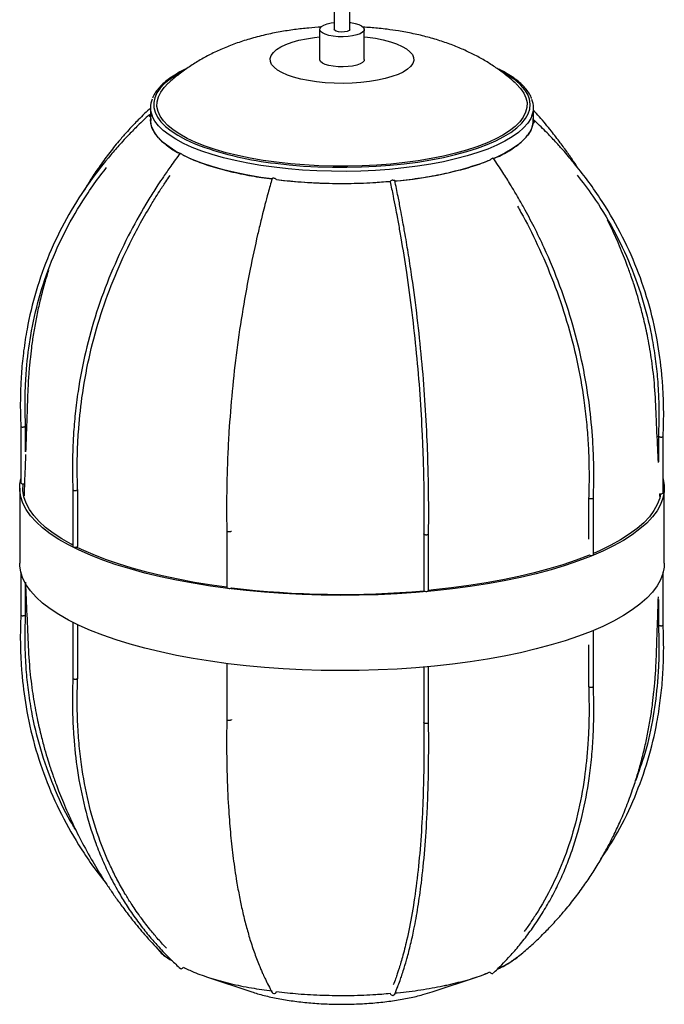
# Paper-space layout '_Dimétrica' of a CAD drawing. Header units: millimetres. Extents: x -730 to -191, y -241 to 1459.
# Tile 3 of 5: x -393 to -191, y -21 to 288. Entities that reach past the tile are written whole.
import ezdxf

# ---------------------------------------------------------------- set-up
doc = ezdxf.new("R2010")
doc.units = ezdxf.units.MM

psp = doc.layouts.new('_Dimétrica')

# ---------------------------------------------------------------- linework, layer by layer
at = {"color": 7, "linetype": 'Continuous', "lineweight": 25}
for p, q in [((-294.14, 329.86), (-294.14, 284.9)), ((-289.14, 284.9), (-289.14, 329.86)), ((-298.64, 284.9), (-298.64, 275.47)), ((-284.64, 275.47), (-284.64, 284.9)), ((-351.64, 260.39), (-351.64, 256.62)), ((-231.64, 256.62), (-231.64, 260.39)), ((-392.27, 160.47), (-392.27, 142.7)), ((-390.77, 152.44), (-390.77, 160.5)), ((-192.5, 157.36), (-192.5, 149.3)), ((-191, 139.55), (-191, 157.32)), ((-392.64, 141.12), (-392.64, 117.55)), ((-375.97, 140.6), (-375.97, 122.83)), ((-374.47, 122.83), (-374.47, 140.63)), ((-192.02, 138.43), (-192.06, 139.33)), ((-191, 139.54), (-191, 139.55)), ((-190.64, 117.55), (-190.64, 141.12)), ((-214.35, 138.08), (-214.35, 125.06)), ((-212.85, 120.28), (-212.85, 138.06)), ((-327.74, 127.73), (-327.74, 109.94)), ((-266.01, 126.76), (-266.01, 108.97)), ((-264.51, 108.97), (-264.51, 126.76)), ((-392.27, 114.71), (-392.27, 101.35)), ((-191, 98.21), (-191, 114.71)), ((-390.77, 101.32), (-390.77, 111.12)), ((-192.5, 106.24), (-192.5, 98.18)), ((-375.97, 99.03), (-375.97, 81.48)), ((-374.47, 81.45), (-374.47, 98.29)), ((-212.85, 78.93), (-212.85, 96.49)), ((-214.35, 91.94), (-214.35, 78.91)), ((-327.74, 86.11), (-327.74, 68.59)), ((-266.01, 84.99), (-266.01, 67.61)), ((-264.51, 67.62), (-264.51, 85.12)), ((-334.06, -12.08), (-319.92, -16.8)), ((-263.35, -16.8), (-249.21, -12.08))]:
    psp.add_line(p, q, dxfattribs=at)
at = {"color": 7, "linetype": 'Continuous', "lineweight": 25, "flags": 128}
for points in [[(-287.01, 283.15), (-288.3, 282.85), (-289.75, 282.66), (-291.3, 282.57), (-292.86, 282.61), (-294.36, 282.75), (-295.73, 283.01), (-296.89, 283.36), (-297.79, 283.79), (-298.38, 284.27), (-298.63, 284.79), (-298.53, 285.31), (-298.08, 285.81), (-297.31, 286.27), (-296.26, 286.65), (-294.98, 286.95), (-294.14, 287.08)], [(-289.14, 287.08), (-288.91, 287.05), (-287.54, 286.8), (-286.38, 286.44), (-285.48, 286.02), (-284.9, 285.53), (-284.64, 285.02), (-284.74, 284.49), (-285.19, 283.99), (-285.96, 283.54), (-287.01, 283.15)], [(-289.98, 284.28), (-290.83, 284.11), (-291.79, 284.07), (-292.74, 284.15), (-293.51, 284.35), (-294, 284.63), (-294.14, 284.9)], [(-289.14, 284.9), (-289.14, 284.85), (-289.39, 284.54), (-289.98, 284.28)], [(-287.01, 273.72), (-288.3, 273.42), (-289.75, 273.23), (-291.3, 273.14), (-292.86, 273.18), (-294.36, 273.33), (-295.73, 273.58), (-296.89, 273.93), (-297.79, 274.36), (-298.38, 274.85), (-298.63, 275.36), (-298.64, 275.47)], [(-284.64, 275.47), (-284.74, 275.07), (-285.19, 274.57), (-285.96, 274.11), (-287.01, 273.72)], [(-237.2, 268.01), (-237.06, 267.88), (-235.69, 266.43), (-234.66, 264.95), (-233.99, 263.45), (-233.66, 261.94), (-233.7, 260.42), (-234.09, 258.91), (-234.84, 257.41), (-235.94, 255.94), (-237.38, 254.5), (-239.16, 253.1), (-241.26, 251.75), (-243.67, 250.46), (-246.37, 249.24), (-249.36, 248.1), (-252.6, 247.03), (-256.09, 246.06), (-259.8, 245.17), (-263.7, 244.39), (-267.77, 243.71), (-271.99, 243.14), (-276.34, 242.68), (-280.77, 242.34), (-285.28, 242.12), (-289.82, 242.01), (-294.37, 242.02), (-298.91, 242.15), (-303.4, 242.4), (-307.82, 242.77), (-312.14, 243.25), (-316.34, 243.84), (-320.38, 244.54), (-324.24, 245.34), (-327.9, 246.25), (-331.34, 247.24), (-334.54, 248.32), (-337.47, 249.48), (-340.12, 250.72), (-342.46, 252.02), (-344.5, 253.38), (-346.21, 254.79), (-347.58, 256.23), (-348.61, 257.71), (-349.29, 259.21), (-349.61, 260.73), (-349.57, 262.24), (-349.18, 263.76), (-348.43, 265.25), (-347.33, 266.73), (-346.08, 268)], [(-351.64, 257.91), (-351.74, 257.99), (-351.92, 258.1), (-352.04, 258.13), (-352.1, 258.07)], [(-342.19, 245.85), (-343.71, 246.68), (-345.84, 248.04), (-347.65, 249.45), (-349.13, 250.9), (-350.28, 252.38), (-351.08, 253.89), (-351.53, 255.42), (-351.64, 256.62)], [(-231.64, 256.62), (-231.64, 256.29), (-231.9, 254.76), (-232.5, 253.24), (-233.45, 251.74), (-234.74, 250.27), (-236.36, 248.84), (-238.31, 247.45), (-240.58, 246.11), (-243.14, 244.84), (-244.35, 244.31)], [(-231.17, 256.17), (-231.2, 256.23), (-231.3, 256.2), (-231.47, 256.09), (-231.67, 255.92), (-231.67, 255.92)], [(-312.5, 242.94), (-308.16, 242.45), (-303.72, 242.08), (-299.21, 241.83), (-294.65, 241.69), (-290.07, 241.67), (-285.51, 241.77), (-280.98, 241.99), (-276.51, 242.32), (-272.14, 242.77), (-267.88, 243.33), (-263.77, 244), (-259.82, 244.77), (-256.07, 245.64), (-252.53, 246.61), (-249.22, 247.66), (-248.39, 247.96)], [(-342.39, 246.09), (-342.35, 246.09), (-342.23, 246.04)], [(-313.64, 238.01), (-317.08, 238.51), (-321.17, 239.21), (-325.08, 240.01), (-328.79, 240.92), (-332.29, 241.91), (-335.55, 242.99), (-338.55, 244.15), (-341.28, 245.38), (-341.38, 245.44)], [(-244.4, 244.5), (-244.25, 244.55), (-244.19, 244.53)], [(-275.67, 237.66), (-275.4, 237.66), (-275.2, 237.61), (-275.09, 237.51), (-275.08, 237.49)], [(-191, 143.97), (-190.99, 143.92), (-190.66, 141.93), (-190.7, 139.93), (-191.09, 137.94), (-191.83, 135.96), (-192.92, 134), (-194.36, 132.06), (-196.14, 130.16), (-198.26, 128.29), (-200.7, 126.47), (-203.47, 124.7), (-206.54, 122.99), (-209.91, 121.34), (-213.57, 119.76), (-217.51, 118.26), (-221.7, 116.83), (-226.14, 115.5), (-230.81, 114.25), (-235.69, 113.09), (-240.77, 112.04), (-246.03, 111.09), (-251.45, 110.24), (-257.01, 109.5), (-262.69, 108.87), (-268.47, 108.36), (-274.34, 107.96), (-280.26, 107.67), (-286.23, 107.51), (-292.21, 107.46), (-298.2, 107.53), (-304.15, 107.72), (-310.07, 108.02), (-315.92, 108.45), (-321.69, 108.98), (-327.34, 109.63), (-332.88, 110.39), (-338.27, 111.26), (-343.49, 112.23), (-348.54, 113.31), (-353.38, 114.48), (-358.01, 115.75), (-362.4, 117.1), (-366.55, 118.54), (-370.43, 120.06), (-374.03, 121.65), (-377.35, 123.32), (-380.36, 125.04), (-383.07, 126.82), (-385.45, 128.65), (-387.5, 130.52), (-389.21, 132.44), (-390.59, 134.38), (-391.61, 136.34), (-392.29, 138.33), (-392.61, 140.32), (-392.57, 142.31), (-392.27, 143.97)], [(-392.27, 142.7), (-392.23, 142.61), (-392.08, 142.53), (-391.84, 142.47), (-391.56, 142.45), (-391.27, 142.46), (-391.13, 142.48)], [(-375.97, 123.21), (-376.5, 123.49), (-379.48, 125.2), (-382.16, 126.96), (-384.52, 128.77), (-386.55, 130.63), (-388.25, 132.52), (-389.61, 134.45), (-390.62, 136.39), (-391.29, 138.35), (-391.61, 140.33), (-391.57, 142.3), (-391.56, 142.45)], [(-191.79, 139.3), (-192.08, 137.97), (-192.82, 136.01), (-193.9, 134.07), (-195.32, 132.15), (-197.09, 130.27), (-199.18, 128.42), (-201.6, 126.62), (-204.34, 124.86), (-207.38, 123.17), (-210.72, 121.54), (-212.85, 120.6)], [(-375.97, 122.83), (-375.96, 122.78), (-375.85, 122.69)], [(-375.85, 122.69), (-375.64, 122.62), (-375.37, 122.58), (-375.08, 122.58), (-374.81, 122.62), (-374.6, 122.69), (-374.49, 122.78), (-374.47, 122.83)], [(-327.74, 110.04), (-332.47, 110.7), (-337.81, 111.56), (-342.98, 112.52), (-347.97, 113.58), (-352.77, 114.75), (-357.35, 116), (-361.7, 117.34), (-365.8, 118.77), (-369.65, 120.27), (-373.22, 121.85), (-374.81, 122.62)], [(-190.64, 117.55), (-190.7, 116.36), (-191.09, 114.37), (-191.83, 112.39), (-192.92, 110.43), (-194.36, 108.49), (-196.14, 106.59), (-198.26, 104.72), (-200.7, 102.9), (-203.47, 101.13), (-206.54, 99.42), (-209.91, 97.77), (-213.57, 96.19), (-217.51, 94.69), (-221.7, 93.26), (-226.14, 91.93), (-230.81, 90.68), (-235.69, 89.52), (-240.77, 88.47), (-246.03, 87.52), (-251.45, 86.67), (-257.01, 85.93), (-262.69, 85.3), (-268.47, 84.78), (-274.34, 84.38), (-280.26, 84.1), (-286.23, 83.94), (-292.21, 83.89), (-298.2, 83.96), (-304.15, 84.15), (-310.07, 84.45), (-315.92, 84.88), (-321.69, 85.41), (-327.34, 86.06), (-332.88, 86.82), (-338.27, 87.69), (-343.49, 88.66), (-348.54, 89.74), (-353.38, 90.91), (-358.01, 92.18), (-362.4, 93.53), (-366.55, 94.97), (-370.43, 96.49), (-374.03, 98.08), (-377.35, 99.75), (-380.36, 101.47), (-383.07, 103.25), (-385.45, 105.08), (-387.5, 106.95), (-389.21, 108.87), (-390.59, 110.81), (-391.61, 112.77), (-392.29, 114.76), (-392.61, 116.75), (-392.64, 117.55)], [(-214.07, 120.09), (-214.34, 119.97), (-218.24, 118.48), (-222.39, 117.08), (-226.79, 115.75), (-231.41, 114.51), (-236.25, 113.37), (-241.28, 112.33), (-246.48, 111.38), (-251.85, 110.54), (-257.35, 109.81), (-262.98, 109.19), (-264.51, 109.04)], [(-213.01, 120.12), (-212.88, 120.21), (-212.85, 120.28)], [(-327.74, 109.94), (-327.74, 109.94), (-327.67, 109.84), (-327.5, 109.76), (-327.26, 109.71)], [(-266.01, 108.97), (-265.98, 108.91), (-265.85, 108.82), (-265.63, 108.75), (-265.35, 108.72), (-265.06, 108.73)], [(-265.06, 108.73), (-264.8, 108.77), (-264.61, 108.85), (-264.51, 108.94), (-264.51, 108.97)], [(-342.23, -9.52), (-342.04, -9.55), (-341.81, -9.49), (-341.58, -9.34), (-341.38, -9.13), (-341.37, -9.13)]]:
    psp.add_lwpolyline(points, dxfattribs=at)
at = {"color": 8, "linetype": 'Continuous', "lineweight": 25, "flags": 128}
for points in [[(-284.64, 282.61), (-283.68, 282.49), (-281.1, 282.11), (-278.69, 281.61), (-276.48, 281.02), (-274.52, 280.35), (-272.82, 279.59), (-271.42, 278.78), (-270.34, 277.9), (-269.59, 277), (-269.19, 276.06), (-269.15, 275.12), (-269.46, 274.18), (-270.12, 273.27), (-271.12, 272.39), (-272.44, 271.55), (-274.07, 270.78), (-275.97, 270.09), (-278.12, 269.47), (-280.48, 268.96), (-283.02, 268.54), (-285.7, 268.24), (-288.47, 268.05), (-291.28, 267.97), (-294.11, 268.02), (-296.89, 268.18), (-299.6, 268.46), (-302.17, 268.84), (-304.58, 269.34), (-306.79, 269.92), (-308.76, 270.6), (-310.45, 271.36), (-311.85, 272.17), (-312.93, 273.04), (-313.68, 273.95), (-314.08, 274.89), (-314.12, 275.83), (-313.81, 276.77), (-313.15, 277.68), (-312.15, 278.56), (-310.83, 279.4), (-309.2, 280.17), (-307.3, 280.86), (-305.15, 281.48), (-302.79, 281.99), (-300.25, 282.41), (-298.64, 282.61)], [(-341.34, 271.93), (-343.49, 270.71), (-345.52, 269.34), (-347.22, 267.93), (-348.59, 266.47), (-349.61, 264.99), (-350.28, 263.48), (-350.61, 261.96), (-350.57, 260.43), (-350.19, 258.91), (-349.45, 257.41), (-348.36, 255.92), (-346.93, 254.48), (-345.17, 253.07), (-343.09, 251.71), (-340.7, 250.41), (-338.01, 249.17), (-336.07, 248.39)], [(-248.39, 247.96), (-246.17, 248.8), (-243.39, 250.01), (-240.91, 251.29), (-238.73, 252.63), (-236.86, 254.02), (-235.33, 255.46), (-234.13, 256.93), (-233.28, 258.43), (-232.78, 259.95), (-232.64, 261.47), (-232.85, 263), (-233.41, 264.51), (-234.32, 266), (-235.58, 267.47), (-237.18, 268.9), (-239.1, 270.28), (-241.34, 271.61), (-241.88, 271.9)], [(-312.85, 241.68), (-317.08, 242.28), (-321.17, 242.98), (-325.08, 243.78), (-328.79, 244.69), (-332.29, 245.68), (-335.55, 246.76), (-338.55, 247.92), (-341.28, 249.16), (-343.71, 250.46), (-345.84, 251.81), (-347.65, 253.22), (-349.13, 254.67), (-350.28, 256.16), (-351.08, 257.66), (-351.11, 257.76)], [(-232.13, 257.82), (-232.5, 257.01), (-233.45, 255.51), (-234.74, 254.04), (-236.36, 252.61), (-238.31, 251.22), (-240.58, 249.89), (-243.14, 248.61), (-245.98, 247.41), (-249.1, 246.28), (-252.46, 245.24), (-256.06, 244.29), (-259.86, 243.42), (-263.85, 242.66), (-268, 242.01), (-272.29, 241.46), (-276.7, 241.02), (-281.19, 240.7), (-285.74, 240.49), (-290.33, 240.39), (-294.93, 240.42), (-299.5, 240.56), (-304.03, 240.82), (-308.49, 241.2), (-312.85, 241.68)]]:
    psp.add_lwpolyline(points, dxfattribs=at)
at = {"color": 7, "linetype": 'Continuous', "lineweight": 25}
for centre, radius, start, end in [((-344.68, 260.39), 6.95, 157.5713, 202.2443), ((-238.58, 260.39), 6.94, 338.24, 21.8241), ((-350.75, 258.42), 1.39, 194.3361, 230.4877), ((-233.09, 257.04), 2.11, 309.766, 335.5586), ((-300.78, 347.16), 104.88, 250.3407, 263.5887), ((-344.48, 242), 4.63, 47.9445, 60.8799), ((-283.32, 346.28), 109.19, 274.3556, 290.4546), ((-242.97, 241.39), 3.42, 114.6597, 132.3507), ((-313.2, 237.76), 0.51, 70.704, 135.475), ((-313.12, 236.93), 1.31, 42.6162, 86.5236), ((-291.6, 411.61), 175, 263.2561, 274.9392), ((-275.67, 236.53), 1.13, 89.7261, 139.4521), ((-191.76, 140.49), 1.21, 250.1509, 308.7489), ((-213.58, 121.45), 1.44, 239.6082, 293.2682), ((-326.95, 110.94), 1.27, 255.8525, 301.3463), ((-291.57, 399.05), 291.27, 263.1549, 275.0407), ((-244.55, -10.23), 0.841, 209.1733, 280.2123), ((-312.98, -16.71), 0.603, 210.1904, 264.7561), ((-312.93, -16.5), 0.821, 262.8315, 343.3335), ((-275.75, -17.11), 0.8, 193.6028, 276.1912), ((-275.7, -17.26), 0.644, 273.1778, 334.672)]:
    psp.add_arc(centre, radius, start, end, dxfattribs=at)
for points, knots in [([(-298.15, 285.62), (-299.46, 285.53), (-302.27, 285.36), (-306.59, 284.86), (-311.15, 284.15), (-315.86, 283.19), (-320.5, 281.97), (-324.94, 280.52), (-329.05, 278.9), (-332.88, 277.1), (-336.46, 275.13), (-339.84, 272.99), (-343, 270.64), (-345.06, 268.99), (-346.01, 268.06), (-346.02, 268.05)], [0, 0, 0, 0, 0.07335, 0.157839, 0.245344, 0.337244, 0.434841, 0.524922, 0.611025, 0.693125, 0.77215, 0.849011, 0.924396, 0.998778, 1, 1, 1, 1]), ([(-237.3, 268.07), (-238.06, 268.75), (-239.77, 270.27), (-242.61, 272.4), (-245.78, 274.5), (-249.12, 276.43), (-252.66, 278.19), (-256.44, 279.8), (-260.48, 281.25), (-264.79, 282.53), (-269.31, 283.6), (-273.57, 284.39), (-277.12, 284.9), (-280.6, 285.3), (-283.13, 285.53), (-284.86, 285.6), (-285.07, 285.61)], [0, 0, 0, 0, 0.058668, 0.130987, 0.204188, 0.278819, 0.355614, 0.435482, 0.519331, 0.607513, 0.698837, 0.789473, 0.856964, 0.903546, 0.988018, 1, 1, 1, 1]), ([(-340.28, 272.61), (-340.59, 272.47), (-341.77, 271.93), (-343.56, 270.93), (-345.64, 269.6), (-347.42, 268.2), (-348.92, 266.75), (-350.08, 265.24), (-350.78, 264.11), (-350.98, 263.47), (-351.02, 263.37)], [0, 0, 0, 0, 0.0535478, 0.2063778, 0.359545, 0.5130259, 0.6666213, 0.8196752, 0.9711264, 1, 1, 1, 1]), ([(-232.22, 263.29), (-232.25, 263.38), (-232.43, 263.98), (-233.08, 265.06), (-234.16, 266.53), (-235.59, 267.97), (-237.31, 269.36), (-239.33, 270.7), (-241.22, 271.78), (-242.52, 272.39), (-242.96, 272.59)], [0, 0, 0, 0, 0.025396, 0.16941, 0.316488, 0.466364, 0.617982, 0.770314, 0.922668, 1, 1, 1, 1]), ([(-351.64, 260.25), (-352.26, 259.67), (-353.58, 258.45), (-355.31, 256.72), (-356.69, 255.3), (-357.96, 253.95), (-359.53, 252.23), (-361.94, 249.45), (-364.79, 245.89), (-367.71, 241.89), (-370.31, 238.01), (-371.86, 235.43), (-372.61, 234.17)], [0, 0, 0, 0, 0.075297, 0.15832, 0.216456, 0.250728, 0.322639, 0.425736, 0.581494, 0.731488, 0.869204, 1, 1, 1, 1]), ([(-217.72, 241.47), (-218.11, 242.07), (-219.16, 243.68), (-220.99, 246.31), (-223.35, 249.58), (-226.27, 253.35), (-229.06, 256.78), (-231.01, 258.89), (-231.64, 259.58)], [0, 0, 0, 0, 0.0934061, 0.2516779, 0.4208306, 0.6221621, 0.8781604, 1, 1, 1, 1]), ([(-352.08, 258.11), (-353.26, 257), (-355.38, 255), (-358.13, 252.21), (-360.23, 249.97), (-361.91, 248.11), (-363.4, 246.41), (-366.73, 242.47), (-371.92, 235.68), (-378.2, 225.59), (-383.57, 214.49), (-387.69, 202.91), (-390.12, 192.72), (-391.44, 184.3), (-391.95, 179.24), (-392.2, 175.58), (-392.34, 172.92), (-392.44, 169.47), (-392.46, 165.16), (-392.33, 161.99), (-392.26, 160.26)], [0, 0, 0, 0, 0.04351, 0.078734, 0.105924, 0.126522, 0.14673, 0.167362, 0.26644, 0.379056, 0.491666, 0.604278, 0.716898, 0.779988, 0.83946, 0.857089, 0.881122, 0.912817, 0.95237, 1, 1, 1, 1]), ([(-351.5, 257.01), (-351.55, 256.67), (-351.74, 255.46), (-350.97, 253.38), (-349.27, 250.82), (-346.42, 248.38), (-344.08, 246.75), (-342.47, 246), (-342.38, 245.96)], [0, 0, 0, 0, 0.087909, 0.312876, 0.537806, 0.76276, 0.987727, 1, 1, 1, 1]), ([(-244.28, 244.39), (-243.82, 244.58), (-241.67, 245.43), (-238.65, 247.15), (-235.34, 249.52), (-233.07, 252.04), (-231.76, 254.52), (-231.72, 256.16), (-231.7, 256.93)], [0, 0, 0, 0, 0.053097, 0.247076, 0.441076, 0.635088, 0.829068, 1, 1, 1, 1]), ([(-191.01, 157.11), (-190.94, 158.97), (-190.81, 162.26), (-190.84, 166.59), (-190.94, 169.92), (-191.08, 172.72), (-191.47, 178.07), (-192.53, 186.62), (-195.1, 198.2), (-199.04, 209.96), (-204.23, 221.3), (-209.68, 230.52), (-214.71, 237.7), (-217.93, 241.83), (-220.35, 244.74), (-222.13, 246.8), (-224.5, 249.44), (-227.55, 252.68), (-229.9, 254.96), (-231.18, 256.21)], [0, 0, 0, 0, 0.0512778, 0.0908484, 0.1191061, 0.143188, 0.1678748, 0.2669658, 0.3796121, 0.4922463, 0.6048745, 0.7175065, 0.7806017, 0.8402476, 0.8577617, 0.8815365, 0.9130187, 0.9524124, 1, 1, 1, 1]), ([(-342.39, 246.09), (-343.37, 244.75), (-345.14, 242.33), (-347.44, 238.99), (-349.2, 236.35), (-350.6, 234.15), (-351.85, 232.15), (-354.63, 227.56), (-358.96, 219.75), (-364.21, 208.43), (-368.69, 196.28), (-372.14, 183.9), (-374.17, 173.25), (-375.27, 164.57), (-375.7, 159.42), (-375.91, 155.71), (-376.03, 153.03), (-376.11, 149.56), (-376.12, 145.25), (-376.02, 142.11), (-375.96, 140.4)], [0, 0, 0, 0, 0.043512, 0.078737, 0.105928, 0.126526, 0.146733, 0.167364, 0.266434, 0.37904, 0.49164, 0.604244, 0.716862, 0.779953, 0.839428, 0.857059, 0.881098, 0.912795, 0.952352, 1, 1, 1, 1]), ([(-341.54, 245.57), (-340.42, 245.02), (-337.83, 243.75), (-332.81, 242), (-326.75, 240.34), (-320.32, 238.97), (-315.74, 238.33), (-313.56, 238.02)], [0, 0, 0, 0, 0.163265, 0.377824, 0.592395, 0.806932, 1, 1, 1, 1]), ([(-275.12, 237.41), (-274.85, 237.43), (-272.02, 237.64), (-266.9, 238.36), (-259.92, 239.56), (-253.55, 241.1), (-248.55, 242.6), (-246.03, 243.67), (-245.12, 244.05)], [0, 0, 0, 0, 0.022992, 0.237364, 0.451749, 0.666098, 0.88047, 1, 1, 1, 1]), ([(-212.86, 137.85), (-212.8, 139.7), (-212.7, 142.96), (-212.72, 147.28), (-212.8, 150.63), (-212.91, 153.45), (-213.22, 158.88), (-214.05, 167.62), (-216.05, 179.67), (-219.12, 192.17), (-223.17, 204.49), (-227.42, 214.74), (-231.34, 222.88), (-233.86, 227.62), (-235.74, 230.99), (-237.13, 233.39), (-238.98, 236.48), (-241.36, 240.3), (-243.19, 243.04), (-244.19, 244.53)], [0, 0, 0, 0, 0.051298, 0.090871, 0.119131, 0.143214, 0.167902, 0.266994, 0.379634, 0.492258, 0.604874, 0.717496, 0.780588, 0.840231, 0.857746, 0.881523, 0.913008, 0.952406, 1, 1, 1, 1]), ([(-390.77, 160.33), (-390.83, 161.9), (-390.94, 164.73), (-390.95, 168.55), (-390.89, 171.54), (-390.79, 173.98), (-390.66, 176.19), (-390.29, 181.18), (-389.26, 189.45), (-386.73, 200.81), (-382.83, 212.31), (-377.71, 223.35), (-372.3, 232.27), (-368.07, 238.28), (-366.01, 240.82), (-365.4, 241.58)], [0, 0, 0, 0, 0.054089, 0.097897, 0.131831, 0.157484, 0.182488, 0.208015, 0.330723, 0.470208, 0.609681, 0.749151, 0.888633, 0.966771, 1, 1, 1, 1]), ([(-374.46, 140.46), (-374.52, 142.01), (-374.61, 144.83), (-374.62, 148.65), (-374.57, 151.65), (-374.48, 154.12), (-374.38, 156.35), (-374.07, 161.42), (-373.2, 169.9), (-371.08, 181.78), (-367.82, 194.08), (-363.52, 206.16), (-359.01, 216.19), (-354.84, 224.13), (-352.17, 228.75), (-350.17, 232.03), (-348.69, 234.37), (-347.11, 236.8), (-345.98, 238.43), (-345.53, 239.09)], [0, 0, 0, 0, 0.0467388, 0.0846027, 0.1139336, 0.136106, 0.1577184, 0.1797831, 0.2858514, 0.4064288, 0.5270015, 0.6475757, 0.7681601, 0.8357114, 0.8995547, 0.918314, 0.94379, 0.9775138, 1, 1, 1, 1]), ([(-313.57, 238.12), (-313.98, 236.64), (-314.73, 233.95), (-315.7, 230.27), (-316.44, 227.35), (-317.04, 224.95), (-317.56, 222.76), (-318.74, 217.76), (-320.56, 209.29), (-322.78, 197.19), (-324.67, 184.38), (-326.12, 171.5), (-326.98, 160.56), (-327.45, 151.74), (-327.63, 146.53), (-327.72, 142.81), (-327.77, 140.12), (-327.8, 136.64), (-327.81, 132.34), (-327.76, 129.23), (-327.74, 127.53)], [0, 0, 0, 0, 0.043514, 0.078741, 0.105938, 0.126539, 0.146744, 0.167373, 0.266446, 0.379063, 0.491677, 0.60429, 0.716905, 0.779987, 0.83944, 0.857073, 0.881115, 0.912801, 0.95234, 1, 1, 1, 1]), ([(-312.17, 237.84), (-309.91, 237.59), (-305.16, 237.06), (-297.61, 236.66), (-289.76, 236.58), (-282.68, 236.77), (-278.36, 237.14), (-276.59, 237.29)], [0, 0, 0, 0, 0.197252, 0.414148, 0.631067, 0.847998, 1, 1, 1, 1]), ([(-217.91, 239.21), (-216.25, 237.05), (-212.06, 231.59), (-206.42, 222.17), (-201.09, 211.05), (-197.03, 199.47), (-194.62, 189.34), (-193.32, 180.97), (-192.81, 175.96), (-192.56, 172.34), (-192.43, 169.71), (-192.33, 166.29), (-192.32, 162.03), (-192.44, 158.9), (-192.51, 157.19)], [0, 0, 0, 0, 0.091335, 0.230822, 0.370295, 0.509763, 0.649239, 0.727374, 0.801004, 0.822855, 0.852652, 0.891885, 0.940847, 1, 1, 1, 1]), ([(-276.54, 237.17), (-276.23, 235.67), (-275.68, 232.98), (-274.96, 229.28), (-274.4, 226.36), (-273.96, 223.95), (-273.57, 221.76), (-272.7, 216.74), (-271.34, 208.26), (-269.69, 196.14), (-268.29, 183.33), (-267.21, 170.45), (-266.57, 159.53), (-266.23, 150.73), (-266.09, 145.53), (-266.02, 141.82), (-265.99, 139.14), (-265.96, 135.68), (-265.96, 131.39), (-265.99, 128.29), (-266.01, 126.59)], [0, 0, 0, 0, 0.0435265, 0.0787612, 0.1059624, 0.126565, 0.1467714, 0.1674019, 0.2664694, 0.3790679, 0.4916556, 0.6042429, 0.7168434, 0.7799256, 0.8393842, 0.8570196, 0.8810649, 0.9127457, 0.9522848, 1, 1, 1, 1]), ([(-264.51, 126.56), (-264.49, 128.11), (-264.46, 130.93), (-264.46, 134.77), (-264.48, 137.8), (-264.5, 140.3), (-264.54, 142.56), (-264.64, 147.72), (-264.91, 156.4), (-265.58, 168.71), (-266.62, 181.63), (-267.99, 194.5), (-269.42, 205.34), (-270.74, 214.02), (-271.59, 219.12), (-272.23, 222.75), (-272.69, 225.35), (-273.32, 228.7), (-274.12, 232.86), (-274.74, 235.85), (-275.08, 237.49)], [0, 0, 0, 0, 0.043588, 0.078962, 0.10637, 0.127083, 0.147272, 0.167882, 0.266959, 0.379594, 0.492224, 0.604852, 0.717484, 0.780578, 0.840214, 0.857731, 0.881515, 0.913004, 0.952404, 1, 1, 1, 1]), ([(-236.62, 229.49), (-236.26, 228.84), (-234.07, 224.92), (-230.09, 217.07), (-225.23, 205.69), (-221.08, 193.51), (-217.89, 181.13), (-216.01, 170.51), (-214.99, 161.88), (-214.6, 156.76), (-214.4, 153.09), (-214.29, 150.43), (-214.22, 146.99), (-214.21, 142.72), (-214.3, 139.61), (-214.35, 137.91)], [0, 0, 0, 0, 0.02289, 0.139154, 0.271309, 0.403454, 0.535594, 0.667737, 0.74176, 0.811514, 0.832212, 0.860436, 0.897603, 0.943985, 1, 1, 1, 1]), ([(-192.5, 149.09), (-192.56, 150.55), (-192.78, 155.43), (-193.15, 163.39), (-193.54, 172.6), (-194.46, 180.75), (-195.65, 187.81), (-196.92, 193.6), (-198.12, 198.23), (-199.15, 201.78), (-200.02, 204.55), (-200.7, 206.59), (-201.3, 208.31), (-201.97, 210.2), (-202.88, 212.61), (-204.46, 216.55), (-206.27, 220.78), (-207.86, 223.96), (-208.41, 225.07)], [0, 0, 0, 0, 0.057465, 0.191949, 0.31257, 0.418976, 0.511326, 0.589796, 0.647186, 0.694141, 0.730736, 0.757047, 0.774691, 0.798086, 0.830786, 0.869484, 0.954358, 1, 1, 1, 1]), ([(-383.6, 209.36), (-383.8, 208.77), (-384.47, 206.7), (-385.46, 203.12), (-386.58, 198.64), (-387.53, 194.13), (-388.34, 189.62), (-388.95, 185.36), (-389.35, 181.94), (-389.59, 179.48), (-389.75, 177.56), (-389.92, 175.24), (-390.1, 172.01), (-390.23, 167.67), (-390.43, 162.22), (-390.61, 157.03), (-390.73, 153.65), (-390.77, 152.45)], [0, 0, 0, 0, 0.032684, 0.113691, 0.193684, 0.273425, 0.352965, 0.431108, 0.495827, 0.531245, 0.558773, 0.595617, 0.651805, 0.727497, 0.822599, 0.937115, 1, 1, 1, 1]), ([(-392.27, 160.47), (-392.27, 160.46), (-392.28, 160.42), (-392.21, 160.36), (-392.07, 160.3), (-391.85, 160.25), (-391.67, 160.24), (-391.57, 160.24), (-391.56, 160.24)], [0, 0, 0, 0, 0.0655942, 0.2875145, 0.5094502, 0.7314873, 0.9772724, 1, 1, 1, 1]), ([(-390.78, 160.5), (-390.78, 160.49), (-390.78, 160.44), (-390.87, 160.37), (-391.03, 160.3), (-391.26, 160.25), (-391.45, 160.24), (-391.55, 160.24), (-391.56, 160.24)], [0, 0, 0, 0, 0.124236, 0.332229, 0.540236, 0.748339, 0.978699, 1, 1, 1, 1]), ([(-191.78, 157.09), (-191.79, 157.09), (-191.88, 157.09), (-192.06, 157.11), (-192.27, 157.17), (-192.42, 157.24), (-192.5, 157.31), (-192.49, 157.35), (-192.49, 157.36)], [0, 0, 0, 0, 0.022345, 0.240675, 0.459006, 0.67731, 0.89556, 1, 1, 1, 1]), ([(-191.78, 157.09), (-191.77, 157.09), (-191.68, 157.09), (-191.5, 157.09), (-191.28, 157.13), (-191.11, 157.19), (-191.01, 157.26), (-191.01, 157.3), (-191.01, 157.32)], [0, 0, 0, 0, 0.021635, 0.233029, 0.444424, 0.655792, 0.867108, 1, 1, 1, 1]), ([(-390.81, 151.6), (-390.84, 150.53), (-390.99, 146.54), (-391.15, 142.25), (-391.27, 139.03), (-391.28, 138.73)], [0, 0, 0, 0, 0.249318, 0.929691, 1, 1, 1, 1]), ([(-375.97, 140.6), (-375.97, 140.59), (-375.98, 140.56), (-375.92, 140.5), (-375.79, 140.43), (-375.59, 140.38), (-375.35, 140.35), (-375.08, 140.36), (-374.9, 140.38), (-374.82, 140.4), (-374.81, 140.41)], [0, 0, 0, 0, 0.019134, 0.177109, 0.335049, 0.492974, 0.65091, 0.808918, 0.983826, 1, 1, 1, 1]), ([(-374.48, 140.63), (-374.48, 140.61), (-374.48, 140.56), (-374.59, 140.48), (-374.72, 140.43), (-374.8, 140.41), (-374.81, 140.41)], [0, 0, 0, 0, 0.262435, 0.596278, 0.965828, 1, 1, 1, 1]), ([(-214.07, 137.87), (-214.07, 137.88), (-214.15, 137.9), (-214.26, 137.95), (-214.34, 138.02), (-214.34, 138.07), (-214.34, 138.09)], [0, 0, 0, 0, 0.0379525, 0.4087854, 0.77962, 1, 1, 1, 1]), ([(-214.07, 137.87), (-214.06, 137.87), (-213.99, 137.85), (-213.83, 137.82), (-213.57, 137.8), (-213.32, 137.82), (-213.1, 137.86), (-212.94, 137.93), (-212.85, 137.99), (-212.86, 138.04), (-212.86, 138.06)], [0, 0, 0, 0, 0.0154362, 0.1662629, 0.3170903, 0.4678988, 0.6186704, 0.7694091, 0.9201335, 1, 1, 1, 1]), ([(-327.74, 127.72), (-327.73, 127.69), (-327.71, 127.63), (-327.58, 127.56), (-327.39, 127.5), (-327.15, 127.47), (-326.89, 127.47), (-326.65, 127.49), (-326.44, 127.55), (-326.33, 127.61), (-326.29, 127.64), (-326.29, 127.64)], [0, 0, 0, 0, 0.115447, 0.238174, 0.36087, 0.483541, 0.606199, 0.728866, 0.851589, 0.987438, 1, 1, 1, 1]), ([(-265.98, 126.69), (-265.98, 126.7), (-266, 126.72), (-266, 126.74), (-266, 126.76)], [0, 0, 0, 0, 0.129161, 1, 1, 1, 1]), ([(-265.98, 126.69), (-265.98, 126.69), (-265.95, 126.66), (-265.87, 126.6), (-265.68, 126.54), (-265.45, 126.5), (-265.2, 126.49), (-264.95, 126.51), (-264.73, 126.56), (-264.58, 126.63), (-264.51, 126.7), (-264.52, 126.74), (-264.52, 126.75)], [0, 0, 0, 0, 0.012128, 0.130627, 0.249127, 0.367612, 0.486069, 0.604499, 0.722918, 0.841345, 0.959827, 1, 1, 1, 1]), ([(-390.86, 111.59), (-390.77, 109.46), (-390.52, 103.91), (-390.12, 95.29), (-389.73, 86.08), (-388.81, 77.93), (-387.62, 70.87), (-386.35, 65.08), (-385.15, 60.45), (-384.13, 56.9), (-383.25, 54.13), (-382.57, 52.09), (-381.98, 50.37), (-381.3, 48.48), (-380.39, 46.07), (-378.82, 42.13), (-376.53, 36.88), (-373.36, 30.43), (-369.92, 24.19), (-366.86, 19.17), (-364.34, 15.34), (-362.29, 12.36), (-359.92, 9.1), (-357, 5.32), (-353.3, 0.82), (-350.38, -2.31), (-348.79, -4.02)], [0, 0, 0, 0, 0.052711, 0.137335, 0.213237, 0.280192, 0.338303, 0.387681, 0.423793, 0.45334, 0.476367, 0.492924, 0.504026, 0.518748, 0.539324, 0.563675, 0.617082, 0.671811, 0.729618, 0.781745, 0.807669, 0.835549, 0.865347, 0.900812, 0.945908, 1, 1, 1, 1]), ([(-235.85, -5.31), (-234.71, -4.32), (-232.64, -2.55), (-229.97, -0.03), (-227.96, 1.95), (-226.58, 3.38), (-225.31, 4.73), (-223.74, 6.45), (-221.33, 9.23), (-218.48, 12.79), (-215.56, 16.79), (-212.9, 20.78), (-210.55, 24.64), (-208.44, 28.41), (-206.47, 32.24), (-204.47, 36.51), (-202.44, 41.36), (-200.62, 46.3), (-199.08, 51.06), (-197.8, 55.55), (-196.69, 60.04), (-195.74, 64.55), (-194.94, 69.06), (-194.32, 73.32), (-193.92, 76.74), (-193.68, 79.2), (-193.52, 81.12), (-193.35, 83.44), (-193.18, 86.67), (-193.04, 91.01), (-192.85, 96.46), (-192.65, 101.93), (-192.52, 105.59), (-192.47, 107.07)], [0, 0, 0, 0, 0.036329, 0.065758, 0.088359, 0.104184, 0.113514, 0.13309, 0.161155, 0.203555, 0.244386, 0.281875, 0.32036, 0.354348, 0.386709, 0.424602, 0.468297, 0.51328, 0.551035, 0.588065, 0.624631, 0.661082, 0.697441, 0.733161, 0.762745, 0.778936, 0.791519, 0.808361, 0.834045, 0.868645, 0.912118, 0.964465, 1, 1, 1, 1]), ([(-392.26, 101.56), (-392.34, 99.71), (-392.46, 96.41), (-392.44, 92.09), (-392.34, 88.76), (-392.19, 85.96), (-391.8, 80.6), (-390.74, 72.06), (-388.17, 60.48), (-384.23, 48.72), (-379.04, 37.37), (-373.58, 28.16), (-368.96, 21.5), (-366.52, 18.43), (-365.55, 17.2)], [0, 0, 0, 0, 0.062344, 0.110454, 0.14481, 0.174089, 0.204103, 0.324578, 0.461534, 0.598476, 0.73541, 0.872348, 0.94906, 1, 1, 1, 1]), ([(-392.26, 101.36), (-392.27, 101.35), (-392.28, 101.31), (-392.21, 101.24), (-392.07, 101.17), (-391.85, 101.11), (-391.67, 101.09), (-391.57, 101.09), (-391.56, 101.09)], [0, 0, 0, 0, 0.080982, 0.299248, 0.517528, 0.735909, 0.977647, 1, 1, 1, 1]), ([(-390.79, 101.32), (-390.78, 101.3), (-390.78, 101.26), (-390.87, 101.19), (-391.03, 101.13), (-391.26, 101.09), (-391.45, 101.09), (-391.55, 101.09), (-391.56, 101.09)], [0, 0, 0, 0, 0.11019, 0.321519, 0.532862, 0.744302, 0.978357, 1, 1, 1, 1]), ([(-374.86, 33.61), (-375.48, 34.6), (-378.28, 39.09), (-382.12, 47.66), (-386.26, 59.2), (-388.65, 69.34), (-389.95, 77.71), (-390.46, 82.72), (-390.71, 86.34), (-390.84, 88.97), (-390.94, 92.39), (-390.96, 96.65), (-390.83, 99.78), (-390.77, 101.49)], [0, 0, 0, 0, 0.048633, 0.221142, 0.393645, 0.566158, 0.6628, 0.75387, 0.780897, 0.817751, 0.866276, 0.926836, 1, 1, 1, 1]), ([(-210.66, 24.51), (-208.8, 27.37), (-204.7, 33.69), (-199.73, 44.2), (-195.58, 55.77), (-193.15, 65.96), (-191.84, 74.38), (-191.32, 79.44), (-191.07, 83.1), (-190.93, 85.75), (-190.83, 89.21), (-190.82, 93.52), (-190.94, 96.69), (-191.01, 98.41)], [0, 0, 0, 0, 0.130372, 0.288082, 0.445794, 0.603518, 0.691874, 0.775165, 0.799854, 0.833513, 0.877901, 0.933294, 1, 1, 1, 1]), ([(-192.51, 98.35), (-192.44, 96.78), (-192.33, 93.95), (-192.32, 90.13), (-192.38, 87.14), (-192.48, 84.69), (-192.61, 82.49), (-192.98, 77.5), (-194.03, 69.24), (-196.24, 58.83), (-198.64, 52.17), (-199.67, 49.32)], [0, 0, 0, 0, 0.0941019, 0.170316, 0.2293531, 0.273982, 0.3174822, 0.3618928, 0.5753746, 0.8180431, 1, 1, 1, 1]), ([(-191.78, 97.94), (-191.79, 97.94), (-191.88, 97.94), (-192.06, 97.95), (-192.27, 98), (-192.42, 98.06), (-192.5, 98.13), (-192.49, 98.16), (-192.49, 98.18)], [0, 0, 0, 0, 0.022721, 0.244728, 0.466735, 0.688715, 0.91064, 1, 1, 1, 1]), ([(-191.78, 97.94), (-191.77, 97.94), (-191.68, 97.94), (-191.5, 97.96), (-191.28, 98), (-191.11, 98.07), (-191.01, 98.14), (-191.01, 98.19), (-191.01, 98.21)], [0, 0, 0, 0, 0.021295, 0.229373, 0.437451, 0.645504, 0.853505, 1, 1, 1, 1]), ([(-375.96, 81.69), (-376.02, 80.07), (-376.11, 77.15), (-376.12, 73.24), (-376.06, 70.2), (-375.97, 67.72), (-375.86, 65.48), (-375.54, 60.4), (-374.63, 52.06), (-372.39, 40.81), (-369.53, 31.51), (-366.7, 24.43), (-364.24, 19.16), (-361.65, 14.36), (-359.38, 10.67), (-357.58, 7.97), (-356.12, 5.88), (-354.57, 3.81), (-353.04, 1.87), (-351.63, 0.17), (-350.31, -1.36), (-348.93, -2.9), (-347.2, -4.74), (-344.95, -7.01), (-343.23, -8.61), (-342.28, -9.48)], [0, 0, 0, 0, 0.044259, 0.080044, 0.107578, 0.128469, 0.149057, 0.170082, 0.270967, 0.385643, 0.500327, 0.557694, 0.615132, 0.677293, 0.725838, 0.750254, 0.778894, 0.806266, 0.83222, 0.857369, 0.876686, 0.896937, 0.923804, 0.958082, 1, 1, 1, 1]), ([(-375.96, 81.48), (-375.97, 81.48), (-375.98, 81.45), (-375.92, 81.38), (-375.79, 81.31), (-375.59, 81.26), (-375.35, 81.23), (-375.08, 81.22), (-374.9, 81.24), (-374.82, 81.26), (-374.81, 81.26)], [0, 0, 0, 0, 0.031726, 0.187673, 0.343585, 0.499483, 0.655392, 0.811371, 0.984034, 1, 1, 1, 1]), ([(-374.48, 81.45), (-374.48, 81.43), (-374.48, 81.39), (-374.59, 81.32), (-374.72, 81.28), (-374.8, 81.26), (-374.81, 81.26)], [0, 0, 0, 0, 0.241207, 0.584659, 0.964844, 1, 1, 1, 1]), ([(-346.63, -3.15), (-347.17, -2.58), (-348.14, -1.54), (-349.51, 0), (-350.76, 1.46), (-352.08, 3.06), (-353.48, 4.86), (-354.98, 6.88), (-356.4, 8.9), (-357.94, 11.22), (-359.79, 14.18), (-361.88, 17.89), (-363.93, 22), (-365.77, 26.11), (-368.24, 32.42), (-370.94, 41.22), (-372.9, 51.09), (-373.94, 59.48), (-374.33, 64.66), (-374.5, 68.32), (-374.57, 70.7), (-374.62, 73.63), (-374.61, 77.35), (-374.52, 80.11), (-374.46, 81.63)], [0, 0, 0, 0, 0.027903, 0.050556, 0.073004, 0.095932, 0.123795, 0.153167, 0.183812, 0.209803, 0.249665, 0.304252, 0.355343, 0.405266, 0.455192, 0.579978, 0.704794, 0.774725, 0.843999, 0.865018, 0.887231, 0.916699, 0.954183, 1, 1, 1, 1]), ([(-244.31, -11), (-243.38, -10.11), (-241.72, -8.52), (-239.61, -6.29), (-237.38, -3.82), (-234.84, -0.77), (-231.83, 3.25), (-228.92, 7.64), (-226.19, 12.31), (-223.72, 17.15), (-221.49, 22.2), (-218.85, 29.2), (-216.19, 38.4), (-214.33, 48.34), (-213.35, 56.79), (-212.98, 62.01), (-212.83, 65.71), (-212.75, 68.11), (-212.71, 71.07), (-212.72, 74.82), (-212.81, 77.61), (-212.86, 79.14)], [0, 0, 0, 0, 0.043942, 0.07862, 0.104313, 0.155946, 0.211312, 0.270462, 0.327822, 0.385175, 0.442522, 0.499865, 0.614498, 0.729121, 0.793324, 0.856913, 0.87621, 0.896594, 0.923648, 0.958052, 1, 1, 1, 1]), ([(-214.35, 79.08), (-214.3, 77.48), (-214.22, 74.58), (-214.21, 70.71), (-214.26, 67.7), (-214.34, 65.25), (-214.45, 63.04), (-214.75, 58.02), (-215.59, 49.81), (-217.64, 38.77), (-220.8, 27.87), (-224.95, 17.71), (-228.92, 10.43), (-232.11, 5.53), (-233.59, 3.41), (-234.44, 2.3), (-234.57, 2.13)], [0, 0, 0, 0, 0.054402, 0.098284, 0.13205, 0.157671, 0.182912, 0.208688, 0.332364, 0.472903, 0.613406, 0.753882, 0.894343, 0.942144, 0.991267, 1, 1, 1, 1]), ([(-214.07, 78.73), (-214.07, 78.73), (-214.15, 78.75), (-214.26, 78.79), (-214.34, 78.85), (-214.34, 78.89), (-214.34, 78.91)], [0, 0, 0, 0, 0.038566, 0.415388, 0.792213, 1, 1, 1, 1]), ([(-214.07, 78.73), (-214.06, 78.73), (-213.99, 78.71), (-213.83, 78.68), (-213.57, 78.68), (-213.32, 78.7), (-213.1, 78.74), (-212.94, 78.81), (-212.85, 78.88), (-212.86, 78.92), (-212.86, 78.93)], [0, 0, 0, 0, 0.0153741, 0.1655942, 0.3158149, 0.4660169, 0.616182, 0.7663144, 0.9164326, 1, 1, 1, 1]), ([(-327.74, 68.78), (-327.76, 67.16), (-327.8, 64.23), (-327.8, 60.33), (-327.78, 57.3), (-327.74, 54.84), (-327.7, 52.62), (-327.56, 47.59), (-327.23, 40.73), (-326.56, 32.29), (-325.74, 24.89), (-324.8, 18.47), (-323.81, 13.04), (-322.83, 8.39), (-321.72, 3.93), (-320.44, -0.55), (-319.01, -4.84), (-317.79, -8.01), (-316.9, -10.12), (-316.32, -11.45), (-315.59, -13.03), (-314.63, -14.95), (-313.9, -16.28), (-313.5, -17.02)], [0, 0, 0, 0, 0.044332, 0.08014, 0.107677, 0.128581, 0.149197, 0.170251, 0.271269, 0.347839, 0.424418, 0.503732, 0.559547, 0.612772, 0.672288, 0.72987, 0.793954, 0.857473, 0.876757, 0.897004, 0.923867, 0.958123, 1, 1, 1, 1]), ([(-327.74, 68.59), (-327.74, 68.59), (-327.75, 68.56), (-327.7, 68.51), (-327.58, 68.44), (-327.39, 68.38), (-327.15, 68.35), (-326.89, 68.35), (-326.65, 68.37), (-326.44, 68.42), (-326.33, 68.46), (-326.29, 68.49), (-326.29, 68.5)], [0, 0, 0, 0, 0.003723, 0.125122, 0.246507, 0.367862, 0.48919, 0.610507, 0.731832, 0.853213, 0.987576, 1, 1, 1, 1]), ([(-326.25, 68.58), (-326.25, 68.55), (-326.26, 68.53), (-326.29, 68.5), (-326.29, 68.5)], [0, 0, 0, 0, 0.904479, 1, 1, 1, 1]), ([(-266.01, 67.8), (-265.99, 66.18), (-265.96, 63.26), (-265.96, 59.39), (-265.98, 56.38), (-266, 53.93), (-266.04, 51.72), (-266.14, 46.73), (-266.43, 38.62), (-267.12, 27.84), (-268.19, 17.36), (-269.6, 7.77), (-270.95, 1.06), (-272.02, -3.4), (-272.67, -5.84), (-273.2, -7.66), (-273.6, -8.97), (-273.93, -10.01), (-274.34, -11.28), (-274.89, -12.86), (-275.32, -14), (-275.56, -14.64)], [0, 0, 0, 0, 0.046413, 0.083877, 0.112705, 0.134578, 0.156125, 0.178129, 0.283702, 0.403666, 0.523598, 0.643507, 0.763407, 0.804202, 0.845893, 0.879684, 0.894715, 0.912624, 0.933879, 0.962592, 1, 1, 1, 1]), ([(-275.12, -17.54), (-274.81, -16.77), (-274.24, -15.4), (-273.5, -13.41), (-272.86, -11.58), (-272.31, -9.9), (-271.78, -8.14), (-271.25, -6.3), (-270.69, -4.2), (-270.12, -1.93), (-269.59, 0.4), (-268.79, 4.18), (-267.8, 9.66), (-266.63, 17.93), (-265.63, 27.67), (-265.01, 37.3), (-264.68, 45.59), (-264.55, 50.74), (-264.5, 54.41), (-264.48, 56.79), (-264.46, 59.73), (-264.46, 63.48), (-264.49, 66.27), (-264.51, 67.81)], [0, 0, 0, 0, 0.044203, 0.079882, 0.107306, 0.13957, 0.164216, 0.192073, 0.225575, 0.258674, 0.290885, 0.323017, 0.41136, 0.499686, 0.614362, 0.729026, 0.793251, 0.856862, 0.876163, 0.896551, 0.923605, 0.958014, 1, 1, 1, 1]), ([(-265.98, 67.55), (-265.98, 67.55), (-266, 67.57), (-266, 67.59), (-266, 67.61)], [0, 0, 0, 0, 0.129161, 1, 1, 1, 1]), ([(-265.98, 67.55), (-265.98, 67.54), (-265.95, 67.52), (-265.87, 67.47), (-265.68, 67.41), (-265.45, 67.38), (-265.2, 67.37), (-264.95, 67.4), (-264.73, 67.44), (-264.58, 67.51), (-264.5, 67.57), (-264.52, 67.61), (-264.52, 67.62)], [0, 0, 0, 0, 0.012016, 0.129423, 0.246831, 0.364224, 0.481588, 0.598927, 0.716254, 0.83359, 0.950979, 1, 1, 1, 1]), ([(-349.1, -3.69), (-349.09, -3.7), (-348.5, -4.56), (-347.09, -5.73), (-345.3, -6.81), (-344.78, -7.13)], [0, 0, 0, 0, 0.008801, 0.707751, 1, 1, 1, 1]), ([(-348.77, -4), (-348.05, -4.73), (-346.99, -5.82), (-345.31, -6.82), (-344.78, -7.13)], [0, 0, 0, 0, 0.679695, 1, 1, 1, 1]), ([(-242.91, -9.61), (-242.91, -9.61), (-241.25, -8.94), (-238.76, -7.5), (-236.8, -5.99), (-235.88, -5.28)], [0, 0, 0, 0, 0.0000359, 0.5302066, 1, 1, 1, 1]), ([(-242.85, -9.58), (-241.42, -8.86), (-238.53, -7.43), (-236.54, -5.83), (-235.54, -5.03)], [0, 0, 0, 0, 0.4987114, 1, 1, 1, 1]), ([(-341.35, -9.08), (-340.29, -9.6), (-337.76, -10.84), (-332.81, -12.56), (-326.75, -14.22), (-320.31, -15.59), (-315.71, -16.24), (-313.53, -16.54)], [0, 0, 0, 0, 0.155306, 0.371645, 0.587995, 0.804311, 1, 1, 1, 1]), ([(-341.35, -9.08), (-340.29, -9.6), (-337.76, -10.84), (-332.81, -12.56), (-326.75, -14.22), (-320.31, -15.59), (-315.71, -16.24), (-313.53, -16.54)], [0, 0, 0, 0, 0.155312, 0.371649, 0.587986, 0.804322, 1, 1, 1, 1]), ([(-274.96, -17.14), (-274.74, -17.12), (-271.97, -16.91), (-266.9, -16.2), (-259.92, -14.99), (-253.55, -13.45), (-248.62, -11.98), (-246.15, -10.94), (-245.31, -10.58)], [0, 0, 0, 0, 0.018803, 0.235886, 0.452982, 0.670043, 0.887126, 1, 1, 1, 1]), ([(-274.96, -17.14), (-274.74, -17.12), (-271.97, -16.91), (-266.9, -16.2), (-259.92, -15), (-253.56, -13.45), (-248.91, -12.08), (-246.68, -11.15), (-246.09, -10.9)], [0, 0, 0, 0, 0.01947, 0.244226, 0.468983, 0.69374, 0.918496, 1, 1, 1, 1]), ([(-319.87, -16.78), (-319.59, -16.88), (-318.13, -17.42), (-315.02, -18.22), (-310.61, -19.16), (-307.39, -19.61), (-305.78, -19.84)], [0, 0, 0, 0, 0.073755, 0.382503, 0.691252, 1, 1, 1, 1]), ([(-312.14, -16.72), (-309.89, -16.97), (-305.16, -17.5), (-297.61, -17.89), (-289.76, -17.98), (-282.63, -17.78), (-278.26, -17.41), (-276.43, -17.25)], [0, 0, 0, 0, 0.195821, 0.411901, 0.628004, 0.844119, 1, 1, 1, 1]), ([(-312.14, -16.72), (-309.89, -16.97), (-305.16, -17.5), (-297.61, -17.9), (-289.77, -17.97), (-284.18, -17.86), (-281.33, -17.63), (-281.03, -17.61)], [0, 0, 0, 0, 0.225079, 0.473487, 0.721896, 0.970304, 1, 1, 1, 1]), ([(-305.78, -19.84), (-304.12, -20.03), (-300.81, -20.4), (-295.62, -20.67), (-290.38, -20.73), (-285.16, -20.56), (-280.05, -20.17), (-275.13, -19.56), (-270.51, -18.73), (-266.54, -17.81), (-264.34, -17.09), (-263.39, -16.78)], [0, 0, 0, 0, 0.114141, 0.228281, 0.342422, 0.456563, 0.570703, 0.684844, 0.798985, 0.913125, 1, 1, 1, 1])]:
    psp.add_open_spline(points, degree=3, knots=knots, dxfattribs=at)

doc.saveas('drawing.dxf')
